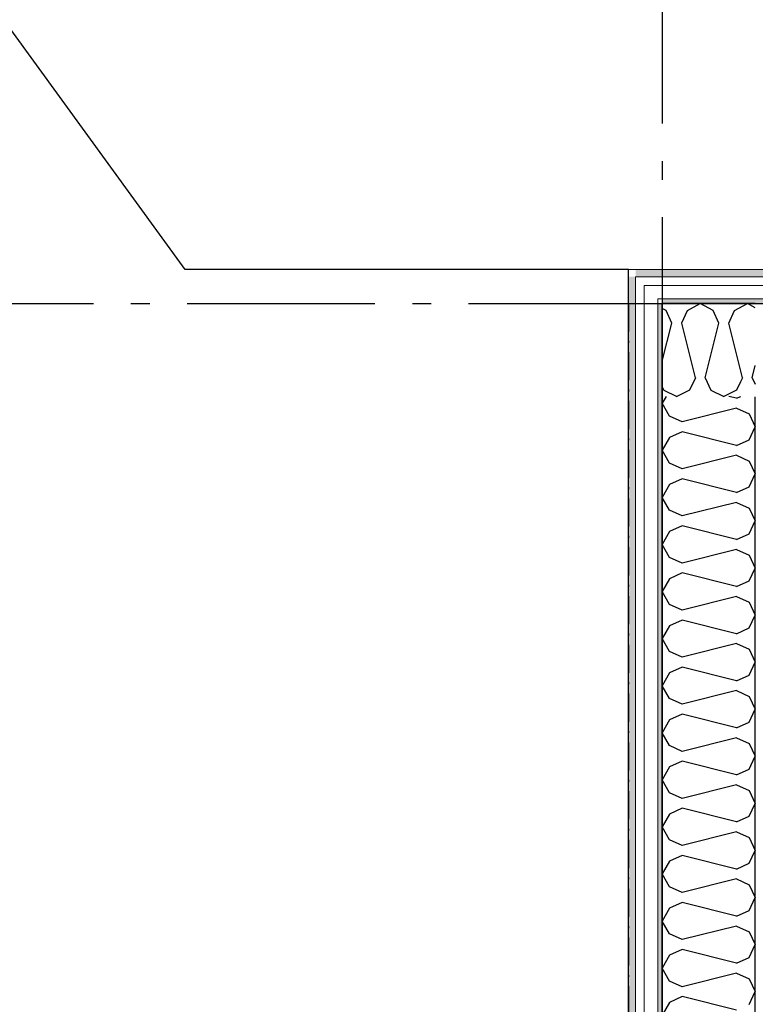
# Model space of a CAD drawing. Header units: millimetres. Extents: x -150 to 340869, y -1115 to 365939.
# Tile 150 of 193: x 306738 to 308699, y 352490 to 355114. Entities that reach past the tile are written whole.
import ezdxf
from ezdxf.enums import TextEntityAlignment as Align

# ---------------------------------------------------------------- set-up
doc = ezdxf.new("R2010")
doc.units = ezdxf.units.MM
doc.header["$LTSCALE"] = 0.5
doc.header["$MEASUREMENT"] = 0
for name, pattern in [('Akselinje', [1500, 1000, -200, 100, -200]), ('Over snittplan', [260, 150, -50, 10, -50]), ('PLINE', [0])]:
    doc.linetypes.add(name, pattern=pattern)
for name, color, linetype in [('232- Ikke-bærende yttervegger (Skravur)(Nye konstruksjoner)', 7, 'Continuous'), ('232- Ikke-bærende yttervegger(Nye konstruksjoner)', 7, 'Continuous'), ('255- Gulvoverflate(Nye konstruksjoner)', 7, 'Continuous'), ('26-- Yttertak(Nye konstruksjoner)', 7, 'Continuous'), ('82-- Modullinjer(Nye konstruksjoner)', 7, 'Continuous'), ('842-M___1_50 Målsetting bygning(Nye konstruksjoner)', 7, 'Continuous')]:
    doc.layers.add(name, color=color, linetype=linetype)
doc.layers.add('235- Utvendig kledning og overflate(Nye konstruksjoner)', color=7, linetype='Continuous', lineweight=0)
doc.styles.add('GENERATED_STYLE_2', font='arial.ttf')
doc.styles.add('GENERATED_STYLE_4', font='arial.ttf')
doc.dimstyles.new('GENERATED_STYLE__1', dxfattribs={"dimtxt": 100, "dimasz": 95, "dimexe": 0.18, "dimexo": 0.0625, "dimgap": 0, "dimtad": 1, "dimtih": 1, "dimtoh": 1, "dimdec": 0, "dimzin": 0, "dimdsep": 46, "dimtxsty": 'GENERATED_STYLE_2', "dimblk": 'ARROWHEAD_6', "dimblk1": 'ARROWHEAD_6', "dimblk2": 'ARROWHEAD_6', "dimcen": 0.09, "dimse1": 1, "dimse2": 1, "dimclrd": 256, "dimclre": 256, "dimclrt": 256, "dimadec": 1, "dimazin": 0, "dimtfac": 1, "dimtdec": 4, "dimtmove": 0, "dimatfit": 3, "dimfxl": 1, "dimtolj": 1, "dimtzin": 0, "dimarcsym": 0})
pattern_1 = [(225, (0, 0), (-56.568542, 56.568542), [80, 0])]
pattern_2 = [(0, (0, 0), (0, 43.30127), [0, -25]), (0, (12.5, 21.65), (0, 43.30127), [0, -25])]

# ---------------------------------------------------------------- blocks, each defined once
blk = doc.blocks.new('*X33')
at = {"layer": '232- Ikke-bærende yttervegger (Skravur)(Nye konstruksjoner)', "linetype": 'PLINE'}
for p, q in [((308461.1, 354338.7), (308450.9, 354344.4)), ((308476.3, 354305.1), (308461.1, 354338.7)), ((308450.9, 354203.4), (308476.3, 354305.1)), ((308502.7, 354305.1), (308503, 354305.8)), ((308539.1, 354159.6), (308502.7, 354305.1)), ((308565.4, 354159.6), (308582.2, 354226.6)), ((308539.1, 354159.6), (308523.8, 354126.1)), ((308565.4, 354159.6), (308580.7, 354126.1)), ((308659.7, 354149), (308649.2, 354126.1)), ((308450.9, 354135.6), (308455.3, 354126.1)), ((308455.3, 354126.1), (308489.5, 354109.8)), ((308523.8, 354126.1), (308489.5, 354109.8)), ((308580.7, 354126.1), (308615, 354109.8)), ((308649.2, 354126.1), (308615, 354109.8))]:
    blk.add_line(p, q, dxfattribs=at)
blk = doc.blocks.new('*X39')
at = {"layer": '232- Ikke-bærende yttervegger (Skravur)(Nye konstruksjoner)', "linetype": 'PLINE'}
for p, q in [((308518, 354338.7), (308552.2, 354357.8)), ((308586.5, 354338.7), (308552.2, 354357.8)), ((308643.4, 354338.7), (308677.7, 354357.8)), ((308698.9, 354346), (308677.7, 354357.8)), ((308503, 354305.8), (308518, 354338.7)), ((308601.8, 354305.1), (308586.5, 354338.7)), ((308628.2, 354305.1), (308643.4, 354338.7)), ((308582.2, 354226.6), (308601.8, 354305.1)), ((308664.5, 354159.6), (308628.2, 354305.1)), ((308690.9, 354159.6), (308698.9, 354191.8)), ((308664.5, 354159.6), (308659.7, 354149)), ((308690.9, 354159.6), (308698.9, 354142))]:
    blk.add_line(p, q, dxfattribs=at)
blk = doc.blocks.new('*X44')
at = {"layer": '232- Ikke-bærende yttervegger (Skravur)(Nye konstruksjoner)', "linetype": 'PLINE'}
for p, q in [((308461.1, 354109.8), (308450.9, 354091.5)), ((308649.1, 354104.7), (308628.6, 354109.8)), ((308649.1, 354104.7), (308660.4, 354109.8)), ((308470, 354057.3), (308450.9, 354091.5)), ((308649.1, 354078.3), (308503.6, 354042)), ((308649.1, 354078.3), (308682.7, 354063.1)), ((308503.6, 354042), (308470, 354057.3)), ((308682.7, 354063.1), (308698.9, 354028.8)), ((308503.6, 354015.6), (308470, 354000.3)), ((308649.1, 353979.3), (308503.6, 354015.6)), ((308682.7, 353994.5), (308698.9, 354028.8)), ((308470, 354000.3), (308450.9, 353966.1)), ((308649.1, 353979.3), (308682.7, 353994.5)), ((308470, 353931.8), (308450.9, 353966.1)), ((308649.1, 353952.9), (308503.6, 353916.5)), ((308649.1, 353952.9), (308682.7, 353937.6)), ((308682.7, 353937.6), (308698.9, 353903.3)), ((308503.6, 353916.5), (308470, 353931.8)), ((308503.6, 353890.2), (308470, 353874.9)), ((308649.1, 353853.8), (308503.6, 353890.2)), ((308682.7, 353869.1), (308698.9, 353903.3)), ((308470, 353874.9), (308450.9, 353840.6)), ((308649.1, 353853.8), (308682.7, 353869.1)), ((308470, 353806.4), (308450.9, 353840.6)), ((308503.6, 353791.1), (308470, 353806.4)), ((308649.1, 353827.4), (308503.6, 353791.1)), ((308649.1, 353827.4), (308682.7, 353812.2)), ((308682.7, 353812.2), (308698.9, 353777.9)), ((308682.7, 353743.6), (308698.9, 353777.9)), ((308503.6, 353764.7), (308470, 353749.4)), ((308649.1, 353728.3), (308503.6, 353764.7)), ((308470, 353749.4), (308450.9, 353715.2)), ((308649.1, 353728.3), (308682.7, 353743.6)), ((308470, 353680.9), (308450.9, 353715.2)), ((308649.1, 353702), (308503.6, 353665.6)), ((308649.1, 353702), (308682.7, 353686.7)), ((308503.6, 353665.6), (308470, 353680.9)), ((308682.7, 353686.7), (308698.9, 353652.4)), ((308682.7, 353618.2), (308698.9, 353652.4)), ((308470, 353624), (308450.9, 353589.7)), ((308503.6, 353639.3), (308470, 353624)), ((308649.1, 353602.9), (308503.6, 353639.3)), ((308649.1, 353602.9), (308682.7, 353618.2)), ((308470, 353555.5), (308450.9, 353589.7)), ((308649.1, 353576.5), (308503.6, 353540.2)), ((308649.1, 353576.5), (308682.7, 353561.2)), ((308503.6, 353540.2), (308470, 353555.5)), ((308682.7, 353561.2), (308698.9, 353527)), ((308682.7, 353492.7), (308698.9, 353527)), ((308470, 353498.5), (308450.9, 353464.3)), ((308503.6, 353513.8), (308470, 353498.5)), ((308649.1, 353477.4), (308503.6, 353513.8)), ((308649.1, 353477.4), (308682.7, 353492.7)), ((308470, 353430), (308450.9, 353464.3)), ((308649.1, 353451.1), (308503.6, 353414.7)), ((308649.1, 353451.1), (308682.7, 353435.8)), ((308503.6, 353414.7), (308470, 353430)), ((308682.7, 353435.8), (308698.9, 353401.5)), ((308503.6, 353388.4), (308470, 353373.1)), ((308649.1, 353352), (308503.6, 353388.4)), ((308682.7, 353367.3), (308698.9, 353401.5)), ((308470, 353373.1), (308450.9, 353338.8)), ((308649.1, 353352), (308682.7, 353367.3)), ((308470, 353304.5), (308450.9, 353338.8)), ((308649.1, 353325.6), (308503.6, 353289.3)), ((308649.1, 353325.6), (308682.7, 353310.3)), ((308682.7, 353310.3), (308698.9, 353276.1)), ((308503.6, 353289.3), (308470, 353304.5)), ((308503.6, 353262.9), (308470, 353247.6)), ((308649.1, 353226.5), (308503.6, 353262.9)), ((308682.7, 353241.8), (308698.9, 353276.1)), ((308470, 353247.6), (308450.9, 353213.4)), ((308649.1, 353226.5), (308682.7, 353241.8)), ((308470, 353179.1), (308450.9, 353213.4)), ((308649.1, 353200.2), (308503.6, 353163.8)), ((308649.1, 353200.2), (308682.7, 353184.9)), ((308503.6, 353163.8), (308470, 353179.1)), ((308682.7, 353184.9), (308698.9, 353150.6)), ((308682.7, 353116.4), (308698.9, 353150.6)), ((308470, 353122.2), (308450.9, 353087.9)), ((308503.6, 353137.4), (308470, 353122.2)), ((308649.1, 353101.1), (308503.6, 353137.4)), ((308649.1, 353101.1), (308682.7, 353116.4)), ((308470, 353053.6), (308450.9, 353087.9)), ((308649.1, 353074.7), (308503.6, 353038.4)), ((308649.1, 353074.7), (308682.7, 353059.4)), ((308503.6, 353038.4), (308470, 353053.6)), ((308682.7, 353059.4), (308698.9, 353025.2)), ((308682.7, 352990.9), (308698.9, 353025.2)), ((308470, 352996.7), (308450.9, 352962.4)), ((308503.6, 353012), (308470, 352996.7)), ((308649.1, 352975.6), (308503.6, 353012)), ((308649.1, 352975.6), (308682.7, 352990.9)), ((308470, 352928.2), (308450.9, 352962.4)), ((308649.1, 352949.3), (308503.6, 352912.9)), ((308649.1, 352949.3), (308682.7, 352934)), ((308503.6, 352912.9), (308470, 352928.2)), ((308682.7, 352934), (308698.9, 352899.7)), ((308503.6, 352886.5), (308470, 352871.3)), ((308649.1, 352850.2), (308503.6, 352886.5)), ((308682.7, 352865.5), (308698.9, 352899.7)), ((308470, 352871.3), (308450.9, 352837)), ((308649.1, 352850.2), (308682.7, 352865.5)), ((308470, 352802.7), (308450.9, 352837)), ((308649.1, 352823.8), (308503.6, 352787.4)), ((308649.1, 352823.8), (308682.7, 352808.5)), ((308682.7, 352808.5), (308698.9, 352774.3)), ((308503.6, 352787.4), (308470, 352802.7)), ((308503.6, 352761.1), (308470, 352745.8)), ((308649.1, 352724.7), (308503.6, 352761.1)), ((308682.7, 352740), (308698.9, 352774.3)), ((308470, 352745.8), (308450.9, 352711.5)), ((308649.1, 352724.7), (308682.7, 352740)), ((308470, 352677.3), (308450.9, 352711.5)), ((308503.6, 352662), (308470, 352677.3)), ((308649.1, 352698.4), (308503.6, 352662)), ((308649.1, 352698.4), (308682.7, 352683.1)), ((308682.7, 352683.1), (308698.9, 352648.8)), ((308682.7, 352614.6), (308698.9, 352648.8)), ((308503.6, 352635.6), (308470, 352620.3)), ((308649.1, 352599.3), (308503.6, 352635.6)), ((308470, 352620.3), (308450.9, 352586.1)), ((308649.1, 352599.3), (308682.7, 352614.6)), ((308470, 352551.8), (308450.9, 352586.1)), ((308649.1, 352572.9), (308503.6, 352536.5)), ((308649.1, 352572.9), (308682.7, 352557.6)), ((308503.6, 352536.5), (308470, 352551.8)), ((308682.7, 352557.6), (308698.9, 352523.4)), ((308682.7, 352489.1), (308698.9, 352523.4)), ((308470, 352494.9), (308450.9, 352460.6)), ((308503.6, 352510.2), (308470, 352494.9)), ((308649.1, 352473.8), (308503.6, 352510.2))]:
    blk.add_line(p, q, dxfattribs=at)
blk = doc.blocks.new('Standard grid marker[18]', base_point=(308450.9, 363787.1))
at = {"layer": '82-- Modullinjer(Nye konstruksjoner)', "linetype": 'Akselinje'}
blk.add_line((308450.9, 363587.1), (308450.9, 339987.1), dxfattribs=at)
at = {"layer": '82-- Modullinjer(Nye konstruksjoner)', "style": 'GENERATED_STYLE_4'}
for tag, p in [('AC_MarkerText_1_0', (308450.9, 363965.3)), ('AC_MarkerText_1_1', (308450.9, 339715.3))]:
    blk.add_attdef(tag, text='', height=100, rotation=360, dxfattribs=at).set_placement(p, align=Align.TOP_CENTER)
blk = doc.blocks.new('Standard grid marker[29]', base_point=(306234.8, 354357.8))
at = {"layer": '82-- Modullinjer(Nye konstruksjoner)', "linetype": 'Akselinje'}
blk.add_line((306434.8, 354357.8), (320034.8, 354357.8), dxfattribs=at)
at = {"layer": '82-- Modullinjer(Nye konstruksjoner)', "style": 'GENERATED_STYLE_4'}
blk.add_attdef('AC_MarkerText_1', text='', height=100, dxfattribs=at).set_placement((306109.8, 354411), align=Align.TOP_CENTER)
blk = doc.blocks.new('*D120')
at = {"layer": '842-M___1_50 Målsetting bygning(Nye konstruksjoner)', "linetype": 'PLINE'}
for p, q in [((303141, 363197.2), (303141, 363384.7)), ((308360.9, 363197.2), (308360.9, 363384.7)), ((303191, 363340.9), (303091, 363240.9)), ((308410.9, 363340.9), (308310.9, 363240.9)), ((303141, 363290.9), (308360.9, 363290.9))]:
    blk.add_line(p, q, dxfattribs=at)
at = {"layer": '842-M___1_50 Målsetting bygning(Nye konstruksjoner)', "insert": (305579.4, 363310.9), "char_height": 100, "attachment_point": 7, "style": 'GENERATED_STYLE_2'}
blk.add_mtext('\\A1;{\\pql;\\fArial|b0|i0|c0|p0;\\W1.000000;5\xa0220}', dxfattribs=at)
blk = doc.blocks.new('ARROWHEAD_6')
at = {"linetype": 'Continuous'}
for p, q in [((-0.5, -0.5), (0.5, 0.5)), ((0, 0), (-1, 0))]:
    blk.add_line(p, q, dxfattribs=at)
blk = doc.blocks.new('*D121')
at = {"layer": '842-M___1_50 Målsetting bygning(Nye konstruksjoner)', "linetype": 'PLINE'}
for p, q in [((308360.9, 363197.2), (308360.9, 363384.7)), ((325191, 363197.2), (325191, 363384.7)), ((308410.9, 363340.9), (308310.9, 363240.9)), ((325141, 363240.9), (325241, 363340.9)), ((308360.9, 363290.9), (325191, 363290.9)), ((325191, 363290.9), (325266, 363290.9))]:
    blk.add_line(p, q, dxfattribs=at)
at = {"layer": '842-M___1_50 Målsetting bygning(Nye konstruksjoner)', "insert": (316566.2, 363310.9), "char_height": 100, "attachment_point": 7, "style": 'GENERATED_STYLE_2'}
blk.add_mtext('\\A1;{\\pql;\\fArial|b0|i0|c0|p0;\\W1.000000;16\xa0830}', dxfattribs=at)

msp = doc.modelspace()

# ---------------------------------------------------------------- hatches: boundary and pattern name
at = {"layer": '232- Ikke-bærende yttervegger (Skravur)(Nye konstruksjoner)', "linetype": 'Continuous'}
h = msp.add_hatch(dxfattribs=at)
h.set_pattern_fill('Skrålinjer_2', color=256, style=0, pattern_type=2)
h.set_pattern_definition(pattern_1)
h.paths.add_polyline_path([(308360.9, 354447.8), (308360.9, 354428.8), (308379.9, 354428.8)])
h = msp.add_hatch(dxfattribs=at)
h.set_pattern_fill('Skrålinjer_2', color=256, style=0, pattern_type=2)
h.set_pattern_definition(pattern_1)
h.paths.add_polyline_path([(308379.9, 354447.8), (308360.9, 354447.8), (308379.9, 354428.8)])
h = msp.add_hatch(dxfattribs=at)
h.set_pattern_fill('Skrålinjer_2', color=256, style=0, pattern_type=2)
h.set_pattern_definition(pattern_1)
h.paths.add_polyline_path([(308379.9, 354428.8), (325227.2, 354428.8), (325213.4, 354447.8), (308379.9, 354447.8)])
h = msp.add_hatch(dxfattribs=at)
h.set_pattern_fill('Skrålinjer_2', color=256, style=0, pattern_type=2)
h.set_pattern_definition([(314.999954, (0, 0), (56.568588, 56.568497), [80, 0])])
h.paths.add_polyline_path([(308379.9, 343366.8), (308379.9, 354428.8), (308360.9, 354428.8), (308360.9, 343366.8)])
h = msp.add_hatch(dxfattribs=at)
h.set_pattern_fill('Prikker_tett', color=256, style=0, pattern_type=2)
h.set_pattern_definition(pattern_2)
h.paths.add_polyline_path([(308438.9, 354357.8), (308450.9, 354357.8), (308438.9, 354369.8)])
h = msp.add_hatch(dxfattribs=at)
h.set_pattern_fill('Prikker_tett', color=256, style=0, pattern_type=2)
h.set_pattern_definition(pattern_2)
h.paths.add_polyline_path([(308450.9, 354369.8), (308438.9, 354369.8), (308450.9, 354357.8)])
h = msp.add_hatch(dxfattribs=at)
h.set_pattern_fill('Prikker_tett', color=256, style=0, pattern_type=2)
h.set_pattern_definition(pattern_2)
h.paths.add_polyline_path([(308438.9, 343437.8), (308450.9, 343437.8), (308450.9, 354357.8), (308438.9, 354357.8)])
h = msp.add_hatch(dxfattribs=at)
h.set_pattern_fill('Prikker_tett', color=256, style=0, pattern_type=2)
h.set_pattern_definition(pattern_2)
h.paths.add_polyline_path([(308450.9, 354357.8), (325191, 354357.8), (325182.3, 354369.8), (308450.9, 354369.8)])
msp.add_hatch(color=256, dxfattribs=at).paths.add_polyline_path([(308699.9, 343686.8), (308699.9, 354108.8), (308698.9, 354108.8), (308698.9, 343686.8)])

# ---------------------------------------------------------------- linework, layer by layer
at = {"layer": '232- Ikke-bærende yttervegger(Nye konstruksjoner)', "linetype": 'PLINE'}
for p, q in [((308450.9, 354357.8), (308450.9, 354109.8)), ((308698.9, 354357.8), (308450.9, 354357.8)), ((308450.9, 354357.8), (308450.9, 354109.8)), ((308450.9, 354109.8), (308450.9, 343685.8)), ((308698.9, 343685.8), (308698.9, 354108.8))]:
    msp.add_line(p, q, dxfattribs=at)
at = {"layer": '232- Ikke-bærende yttervegger(Nye konstruksjoner)', "linetype": 'Over snittplan', "flags": 128}
for points in [[(308360.9, 354357.8), (308379.9, 354357.8)], [(308360.9, 354357.8), (308360.9, 343347.8)], [(308379.9, 354357.8), (308402.9, 354357.8)], [(308402.9, 354357.8), (308438.9, 354357.8)], [(308438.9, 354357.8), (308450.9, 354357.8)], [(308450.9, 354357.8), (308698.9, 354357.8)]]:
    msp.add_lwpolyline(points, dxfattribs=at)
at = {"layer": '235- Utvendig kledning og overflate(Nye konstruksjoner)', "linetype": 'PLINE'}
for p, q in [((308379.9, 354428.8), (308379.9, 354405.8)), ((308402.9, 354428.8), (308379.9, 354428.8)), ((308379.9, 354428.8), (308379.9, 354405.8)), ((325198.8, 354428.8), (308402.9, 354428.8)), ((308379.9, 354405.8), (308379.9, 343389.8)), ((308438.9, 354405.8), (308402.9, 354405.8)), ((308402.9, 354405.8), (308402.9, 354369.8)), ((325171, 354405.8), (308438.9, 354405.8)), ((308402.9, 354369.8), (308402.9, 343425.8)), ((308438.9, 354369.8), (308438.9, 354357.8)), ((308450.9, 354369.8), (308438.9, 354369.8)), ((308438.9, 354369.8), (308438.9, 354357.8)), ((308438.9, 354357.8), (308438.9, 343437.8)), ((325182.3, 354369.8), (308450.9, 354369.8))]:
    msp.add_line(p, q, dxfattribs=at)
at = {"layer": '235- Utvendig kledning og overflate(Nye konstruksjoner)', "linetype": 'PLINE', "flags": 128}
for points in [[(308360.9, 354447.8), (308360.9, 354428.8)], [(325236.9, 354447.8), (308360.9, 354447.8)], [(308360.9, 354428.8), (308360.9, 343347.8)]]:
    msp.add_lwpolyline(points, dxfattribs=at)
at = {"layer": '255- Gulvoverflate(Nye konstruksjoner)', "linetype": 'PLINE', "flags": 128}
msp.add_lwpolyline([(308450.9, 354357.8), (312050.9, 354357.8), (325191, 354357.8), (332914.5, 343727.4), (335030.5, 340814.9), (326196.1, 334396.3), (323365.9, 338291.7), (321018.9, 341522.1), (319627, 343437.8), (314670.9, 343437.8), (308450.9, 343437.8), (308450.9, 349447.8), (312260.9, 349447.8), (312260.9, 352047.8), (308450.9, 352047.8)], close=True, dxfattribs=at)
msp.add_lwpolyline([(308450.9, 354357.8), (312050.9, 354357.8), (325191, 354357.8), (332914.5, 343727.4), (335030.5, 340814.9), (326196.1, 334396.3), (323365.9, 338291.7), (321018.9, 341522.1), (319627, 343437.8), (314670.9, 343437.8), (308450.9, 343437.8), (308450.9, 349447.8), (312260.9, 349447.8), (312260.9, 352047.8), (308450.9, 352047.8)], close=True, dxfattribs=at)
at = {"layer": '26-- Yttertak(Nye konstruksjoner)', "linetype": 'PLINE', "flags": 128}
msp.add_lwpolyline([(303141, 351447.8), (308360.9, 351447.8), (308360.9, 352447.8), (308360.9, 354447.8), (307179.6, 354447.8), (304322.3, 358380.6), (303141, 358380.6), (303141, 356780.6)], close=True, dxfattribs=at)

# ---------------------------------------------------------------- block references
at = {"layer": '232- Ikke-bærende yttervegger(Nye konstruksjoner)'}
for name in ['*X39', '*X33', '*X44']:
    msp.add_blockref(name, (0, 0), dxfattribs=at)
at = {"layer": '82-- Modullinjer(Nye konstruksjoner)', "linetype": 'PLINE'}
for name, p in [('Standard grid marker[18]', (308450.9, 363787.1)), ('Standard grid marker[29]', (306234.8, 354357.8))]:
    msp.add_blockref(name, p, dxfattribs=at)

# ---------------------------------------------------------------- dimensions: what is measured, and where the dimension line sits
at = {"layer": '842-M___1_50 Målsetting bygning(Nye konstruksjoner)', "linetype": 'Continuous'}
for base, p1, p2, picture, middle in [((308360.9, 363290.9), (303141, 359009.3), (308360.9, 354447.8), '*D120', (305750.9, 363360.9)), ((325191, 363290.9), (308360.9, 354447.8), (325191, 363514.8), '*D121', (316775.8, 363360.9))]:
    dim = msp.add_linear_dim(base=base, p1=p1, p2=p2, dimstyle='GENERATED_STYLE__1', dxfattribs=at)
    dim.commit()
    dim.dimension.update_dxf_attribs({"geometry": picture, "text_midpoint": middle, "dimtype": 160})

doc.saveas('drawing.dxf')
